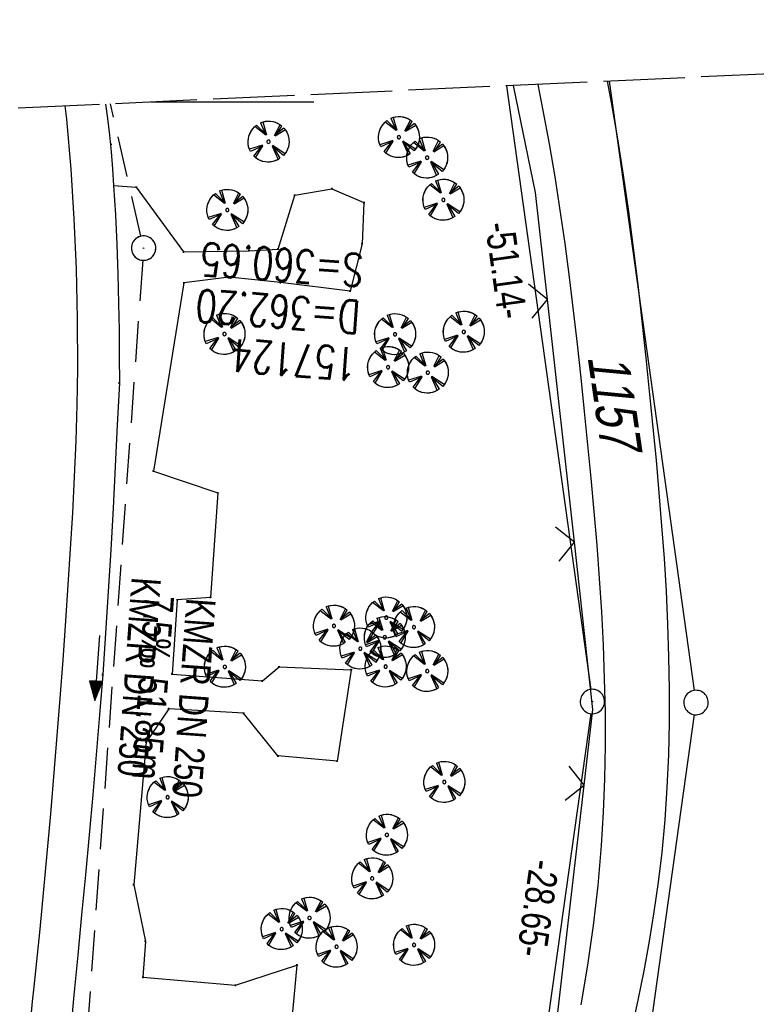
# Model space of a CAD drawing. Extents: x 510579 to 511204, y 466954 to 468018.
# Tile 47 of 48: x 511043 to 511088, y 467845 to 467905. Entities that reach past the tile are written whole.
import ezdxf

# ---------------------------------------------------------------- set-up
doc = ezdxf.new("R2010")
doc.units = 0
doc.header["$LTSCALE"] = 10
doc.header["$MEASUREMENT"] = 0
for name, pattern in [('LT00', [0]), ('LT14', [0.6, 0.5, -0.1]), ('STRICHLINIE2', [0.375, 0.25, -0.125])]:
    doc.linetypes.add(name, pattern=pattern)
doc.layers.get('0').update_dxf_attribs({"linetype": 'LT00'})
for name, color, linetype in [('--EK_FBR', 1, 'LT00'), ('--EK_Halt-Pfeil', 4, 'LT00'), ('--EK_Haltung', 7, 'STRICHLINIE2'), ('--EK_Haltung-Text', 140, 'LT00'), ('--EK_Schacht-Text', 5, 'LT00'), ('--EL_DFK_AB_L', 21, 'LT00'), ('--EL_DFK_AB_P', 7, 'LT00'), ('--EL_Halt-Pfeil', 4, 'LT00'), ('--EL_Haltung', 182, 'STRICHLINIE2'), ('--EL_Haltung-Text', 182, 'LT00'), ('ABSTAND', 8, 'LT00'), ('DFK_AB_L', 21, 'LT00'), ('DFK_AB_P', 7, 'LT00'), ('DFK_FLUR_NR', 250, 'LT00'), ('DFK_GZPKT', 250, 'LT00'), ('DFK_KATASTER', 250, 'LT00'), ('V099_AFBR_BAB', 250, 'LT00'), ('V099_BAUM', 250, 'LT00'), ('V099_GEHWEG', 250, 'LT00'), ('V099_KA_PRUF', 182, 'LT00'), ('V099_PARK_MS', 1, 'LT00'), ('V099_ZAUN', 40, 'LT00'), ('V100_AFBR_BAB', 250, 'LT00'), ('V100_BAUM', 250, 'LT00'), ('V100_GEHWEG', 250, 'LT00'), ('V100_KA_PRUF', 182, 'LT00'), ('V100_PARK_MS', 1, 'LT00'), ('V100_RASTER', 250, 'LT00'), ('V100_ZAUN', 40, 'LT00')]:
    doc.layers.add(name, color=color, linetype=linetype)
doc.layers.add('-BLATT_100-RAND', color=7, linetype='LT14', plot=False)
doc.styles.add('Haltungsbeschriftung', font='ARIAL.TTF', dxfattribs={"width": 0.75})
doc.styles.add('schachtbeschriftung', font='romans.shx', dxfattribs={"width": 0.75, "height": 2})
doc.styles.get("Standard").update_dxf_attribs({"font": 'ARIAL.TTF'})

# ---------------------------------------------------------------- blocks, each defined once
blk = doc.blocks.new('SYMB7010')
at = {"color": 0, "linetype": 'ByBlock'}
for points in [[(-0.031408, 0.499213), (-0.093728, 0.49134), (-0.15457, 0.475719), (-0.212975, 0.452595), (-0.268021, 0.422333), (-0.31884, 0.385411), (-0.36463, 0.342411), (-0.40467, 0.29401), (-0.438329, 0.240973), (-0.465074, 0.184136), (-0.484486, 0.124395), (-0.496256, 0.062692), (-0.5002, 0)], [(0.5002, 0), (0.496256, 0.062692), (0.484485, 0.124395), (0.465074, 0.184136), (0.438329, 0.240973), (0.40467, 0.29401), (0.36463, 0.342411), (0.31884, 0.385411), (0.268021, 0.422333), (0.212975, 0.452595), (0.15457, 0.475719), (0.093728, 0.49134), (0.031408, 0.499213), (-0.031408, 0.499213)], [(-0.5002, 0), (-0.496256, -0.062692), (-0.484486, -0.124395), (-0.465075, -0.184136), (-0.438329, -0.240973), (-0.404671, -0.29401), (-0.36463, -0.342411), (-0.31884, -0.385411), (-0.268021, -0.422333), (-0.212975, -0.452595), (-0.154571, -0.475719), (-0.093728, -0.49134), (-0.031408, -0.499213), (0.031408, -0.499213)], [(0.031408, -0.499213), (0.093728, -0.491341), (0.15457, -0.475719), (0.212975, -0.452595), (0.268021, -0.422333), (0.31884, -0.385411), (0.36463, -0.342411), (0.404671, -0.294011), (0.438329, -0.240974), (0.465075, -0.184136), (0.484486, -0.124395), (0.496256, -0.062692), (0.500201, 0)]]:
    blk.add_lwpolyline(points, dxfattribs=at)
blk = doc.blocks.new('SYMB0003')
at = {"color": 0, "linetype": 'ByBlock'}
for p, q in [((-0.015712, 0), (0.010166, 0.012015)), ((0, -0.021257), (-0.015712, 0)), ((0.010166, 0.012015), (0, -0.021257))]:
    blk.add_line(p, q, dxfattribs=at)
for points in [[(-0.031395, 0.499013), (-0.093691, 0.491144), (-0.154509, 0.475528), (-0.21289, 0.452414), (-0.267913, 0.422164), (-0.318712, 0.385257), (-0.364484, 0.342274), (-0.404509, 0.293893), (-0.438154, 0.240877), (-0.464888, 0.184062), (-0.484292, 0.124345), (-0.496058, 0.062667), (-0.5, 0)], [(0.5, 0), (0.496057, 0.062667), (0.484292, 0.124345), (0.464888, 0.184062), (0.438153, 0.240877), (0.404509, 0.293893), (0.364484, 0.342274), (0.318712, 0.385257), (0.267913, 0.422164), (0.21289, 0.452414), (0.154509, 0.475528), (0.093691, 0.491144), (0.031395, 0.499013), (-0.031395, 0.499013)], [(-0.5, 0), (-0.496058, -0.062667), (-0.484292, -0.124345), (-0.464888, -0.184062), (-0.438154, -0.240877), (-0.404509, -0.293893), (-0.364485, -0.342274), (-0.318712, -0.385257), (-0.267914, -0.422164), (-0.21289, -0.452414), (-0.154509, -0.475529), (-0.093691, -0.491144), (-0.031395, -0.499014), (0.031395, -0.499014)], [(0.031395, -0.499014), (0.093691, -0.491144), (0.154509, -0.475529), (0.21289, -0.452414), (0.267914, -0.422164), (0.318712, -0.385257), (0.364485, -0.342274), (0.404509, -0.293893), (0.438154, -0.240877), (0.464889, -0.184062), (0.484292, -0.124345), (0.496058, -0.062667), (0.5, 0)]]:
    blk.add_lwpolyline(points, dxfattribs=at)
blk = doc.blocks.new('SYMB1122')
at = {"color": 0, "linetype": 'ByBlock'}
for p, q in [((0.311075, 0.391979), (0.09863, 0.092887)), ((0.09863, 0.092887), (0.418246, 0.260377)), ((-0.475333, -0.172973), (-0.166954, -0.06134)), ((-0.166954, -0.06134), (-0.386962, -0.319059)), ((0.008901, -0.038997), (0.02494, -0.031273)), ((0.377481, -0.336756), (0.093097, -0.145464)), ((0.093097, -0.145464), (0.215406, -0.456826)), ((0.022929, -0.501191), (-0.043246, -0.49913))]:
    blk.add_line(p, q, dxfattribs=at)
for points in [[(-0.316355, 0.394287), (-0.266036, 0.429988), (-0.211684, 0.459185), (-0.154136, 0.481431), (-0.094277, 0.496382), (-0.033028, 0.50381), (0.028669, 0.503599)], [(0.028669, 0.503599), (0.089866, 0.495753), (0.149621, 0.480392), (0.207015, 0.457753), (0.261166, 0.428184), (0.31124, 0.39214)], [(-0.508141, 0.010932), (-0.503002, 0.073258), (-0.489922, 0.134413), (-0.469118, 0.19339), (-0.440931, 0.249215), (-0.405825, 0.300971)], [(-0.316293, 0.394214), (-0.150355, 0.155979), (-0.405806, 0.30112)], [(0.418338, 0.260323), (0.450658, 0.204641), (0.475368, 0.14519), (0.492037, 0.083003), (0.500376, 0.019163), (0.500238, -0.045218), (0.491628, -0.109022), (0.474694, -0.171137), (0.449731, -0.230483), (0.417173, -0.286026), (0.377588, -0.336801)], [(-0.475728, -0.172816), (-0.494391, -0.113127), (-0.505255, -0.05154), (-0.508141, 0.010932)], [(-0.02494, 0.031273), (-0.036039, 0.017355), (-0.04, 0)], [(-0.04, 0), (-0.036039, -0.017355), (-0.02494, -0.031273), (-0.008901, -0.038997), (0.008901, -0.038997)], [(0.008901, 0.038997), (-0.008901, 0.038997), (-0.02494, 0.031273)], [(0.04, 0), (0.036039, 0.017355), (0.02494, 0.031273), (0.008901, 0.038997)], [(0.02494, -0.031273), (0.036039, -0.017355), (0.04, 0)], [(-0.043246, -0.49913), (-0.108608, -0.48859), (-0.172076, -0.469745), (-0.232599, -0.442906), (-0.289176, -0.408519), (-0.340869, -0.367153), (-0.386823, -0.319492)], [(0.215414, -0.456858), (0.153338, -0.479878), (0.088821, -0.494738), (0.022929, -0.501191)]]:
    blk.add_lwpolyline(points, dxfattribs=at)
blk = doc.blocks.new('SYMB0011')
at = {"color": 0, "linetype": 'ByBlock'}
for p, q in [((0.5, 0), (-0.5, 0)), ((0, 0.5), (0, -0.5))]:
    blk.add_line(p, q, dxfattribs=at)
blk = doc.blocks.new('SYMB0024')
at = {"color": 0, "linetype": 'ByBlock'}
for p, q in [((-0.5, 0.5), (0, 0)), ((0, 0), (0.5, 0.5))]:
    blk.add_line(p, q, dxfattribs=at)
blk = doc.blocks.new('SYMB0070')
at = {"color": 0, "linetype": 'ByBlock'}
for p, q in [((-0.5, 0), (0.2, 0)), ((0.5, 0), (0.2, 0.1)), ((0.2, 0.1), (0.2, 0)), ((0.468, 0), (0.21, 0.086)), ((0.21, 0.086), (0.21, -0.086)), ((0.21, -0.086), (0.468, 0)), ((0.22, -0.072), (0.437, 0)), ((0.23, -0.058), (0.405, 0)), ((0.24, -0.045), (0.374, 0)), ((0.342, 0), (0.25, 0.031)), ((0.25, 0.031), (0.25, -0.031)), ((0.25, -0.031), (0.342, 0)), ((0.26, -0.017), (0.31, 0)), ((0.27, -0.003), (0.279, 0))]:
    blk.add_line(p, q, dxfattribs=at)
for points in [[(0.2, 0), (0.2, -0.1), (0.5, 0)], [(0.437, 0), (0.22, 0.072), (0.22, -0.072)], [(0.405, 0), (0.23, 0.058), (0.23, -0.058)], [(0.374, 0), (0.24, 0.045), (0.24, -0.045)], [(0.31, 0), (0.26, 0.017), (0.26, -0.017)], [(0.279, 0), (0.27, 0.003), (0.27, -0.003)]]:
    blk.add_lwpolyline(points, dxfattribs=at)

msp = doc.modelspace()

# ---------------------------------------------------------------- linework, layer by layer
at = {"layer": '--EK_FBR'}
for points in [[(511043.846, 467843.893), (511043.944, 467844.787), (511044.039, 467845.682), (511044.399, 467849.218), (511044.737, 467852.757), (511045.054, 467856.298), (511045.352, 467859.84), (511045.632, 467863.384), (511045.81, 467865.767), (511045.982, 467868.15), (511046.135, 467870.359), (511046.278, 467872.568), (511046.408, 467874.778), (511046.521, 467876.989), (511046.612, 467879.201), (511046.677, 467881.413), (511046.713, 467883.627), (511046.707, 467886.693), (511046.637, 467889.76), (511046.502, 467892.825), (511046.301, 467895.887), (511046.036, 467898.943), (511045.947, 467899.759)], [(511048.414, 467899.872), (511048.54, 467898.996), (511048.663, 467897.965), (511048.763, 467896.935), (511048.846, 467895.906), (511048.917, 467894.876), (511049.025, 467893.069), (511049.112, 467891.257), (511049.179, 467889.443), (511049.225, 467887.628), (511049.25, 467886.003), (511049.263, 467884.379), (511049.271, 467882.754), (511049.145, 467880.195), (511049.016, 467877.636), (511048.882, 467875.077), (511048.741, 467872.519), (511048.59, 467869.962), (511048.426, 467867.406), (511048.246, 467864.851), (511048.057, 467862.39), (511047.854, 467859.93), (511047.64, 467857.471), (511047.416, 467855.012), (511047.185, 467852.554), (511046.95, 467850.096), (511046.713, 467847.638), (511046.477, 467845.18), (511046.243, 467842.721)]]:
    msp.add_lwpolyline(points, dxfattribs=at)
at = {"layer": '--EK_Haltung'}
for p, q in [((511050.592, 467891.765), (511048.735, 467899.886)), ((511050.705, 467890.286), (511047.087, 467840.068))]:
    msp.add_line(p, q, dxfattribs=at)
at = {"layer": '--EL_DFK_AB_L'}
for p, q in [((511073.062, 467900.998), (511078.227, 467863.943)), ((511078.226, 467862.457), (511074.454, 467835.573))]:
    msp.add_line(p, q, dxfattribs=at)
at = {"layer": '--EL_Haltung'}
for p, q in [((511050.592, 467891.765), (511048.735, 467899.886)), ((511050.705, 467890.286), (511047.087, 467840.068))]:
    msp.add_line(p, q, dxfattribs=at)
at = {"layer": '-BLATT_100-RAND'}
msp.add_lwpolyline([(510578.533, 467878.408), (510620.742, 466954.371), (511204.134, 466981.02), (511161.925, 467905.057), (510578.533, 467878.408)], dxfattribs=at)
at = {"layer": 'DFK_AB_L'}
for p, q in [((511073.062, 467900.998), (511078.227, 467863.943)), ((511078.226, 467862.457), (511074.454, 467835.573))]:
    msp.add_line(p, q, dxfattribs=at)
at = {"layer": 'DFK_KATASTER'}
for p, q in [((511079.361, 467901.285), (511084.586, 467863.883)), ((511084.586, 467862.397), (511080.604, 467833.953))]:
    msp.add_line(p, q, dxfattribs=at)
at = {"layer": 'V099_AFBR_BAB'}
for points in [[(511074.967, 467901.085), (511075.294, 467899.474), (511075.671, 467897.443), (511076.016, 467895.404), (511076.333, 467893.36), (511076.626, 467891.311), (511076.896, 467889.257), (511077.148, 467887.199), (511077.385, 467885.138), (511077.611, 467883.075), (511077.827, 467881.009), (511078.036, 467878.96), (511078.236, 467876.909), (511078.423, 467874.858), (511078.596, 467872.806), (511078.749, 467870.754), (511078.88, 467868.702), (511078.985, 467866.65), (511079.06, 467864.598), (511079.103, 467862.547), (511079.109, 467860.497), (511079.076, 467858.448), (511078.999, 467856.399), (511078.876, 467854.352), (511078.664, 467851.903), (511078.381, 467849.458), (511078.029, 467847.02), (511077.61, 467844.591)], [(511080.761, 467843.064), (511081.146, 467844.869), (511081.505, 467846.676), (511081.835, 467848.486), (511082.132, 467850.3), (511082.392, 467852.117), (511082.609, 467853.939), (511082.795, 467855.929), (511082.931, 467857.924), (511083.019, 467859.924), (511083.063, 467861.928), (511083.066, 467863.934), (511083.033, 467865.944), (511082.967, 467867.955), (511082.871, 467869.968), (511082.748, 467871.982), (511082.603, 467873.995), (511082.439, 467876.009), (511082.259, 467878.021), (511082.066, 467880.032), (511081.866, 467882.04), (511081.632, 467884.297), (511081.388, 467886.55), (511081.131, 467888.799), (511080.856, 467891.044), (511080.559, 467893.284), (511080.238, 467895.519), (511079.887, 467897.749), (511079.505, 467899.973), (511079.258, 467901.281)], [(511043.846, 467843.893), (511043.944, 467844.787), (511044.039, 467845.682), (511044.399, 467849.218), (511044.737, 467852.757), (511045.054, 467856.298), (511045.352, 467859.84), (511045.632, 467863.384), (511045.81, 467865.767), (511045.982, 467868.15), (511046.135, 467870.359), (511046.278, 467872.568), (511046.408, 467874.778), (511046.521, 467876.989), (511046.612, 467879.201), (511046.677, 467881.413), (511046.713, 467883.627), (511046.707, 467886.693), (511046.637, 467889.76), (511046.502, 467892.825), (511046.301, 467895.887), (511046.036, 467898.943), (511045.947, 467899.759)]]:
    msp.add_lwpolyline(points, dxfattribs=at)
at = {"layer": 'V099_GEHWEG'}
msp.add_lwpolyline([(511048.917, 467894.876), (511050.306, 467894.775), (511053.211, 467890.796), (511057.231, 467890.873), (511059.02, 467890.974), (511060.047, 467894.28), (511062.323, 467894.682), (511064.298, 467893.826), (511064.182, 467891.299), (511063.446, 467888.394), (511059.163, 467888.918), (511056.024, 467889.253), (511053.241, 467888.897), (511051.364, 467877.345), (511055.321, 467876.012), (511054.872, 467869.595), (511052.825, 467869.443), (511052.512, 467864.886), (511058.055, 467864.464), (511059.083, 467865.33), (511063.513, 467865.153), (511062.647, 467859.539), (511059.016, 467859.859), (511056.907, 467862.484), (511052.304, 467862.755), (511050.915, 467860.707), (511050.152, 467851.952), (511050.873, 467848.471), (511050.719, 467846.276), (511056.408, 467845.784), (511060.178, 467847.025), (511059.542, 467840.186)], dxfattribs=at)
at = {"layer": 'V099_PARK_MS'}
msp.add_lwpolyline([(511048.414, 467899.872), (511048.54, 467898.996), (511048.663, 467897.965), (511048.763, 467896.935), (511048.846, 467895.906), (511048.917, 467894.876), (511049.025, 467893.069), (511049.112, 467891.257), (511049.179, 467889.443), (511049.225, 467887.628), (511049.25, 467886.003), (511049.263, 467884.379), (511049.271, 467882.754), (511049.145, 467880.195), (511049.016, 467877.636), (511048.882, 467875.077), (511048.741, 467872.519), (511048.59, 467869.962), (511048.426, 467867.406), (511048.246, 467864.851), (511048.057, 467862.39), (511047.854, 467859.93), (511047.64, 467857.471), (511047.416, 467855.012), (511047.185, 467852.554), (511046.95, 467850.096), (511046.713, 467847.638), (511046.477, 467845.18), (511046.243, 467842.721)], dxfattribs=at)
at = {"layer": 'V099_ZAUN'}
for p, q in [((511077.221, 467872.98), (511075.564, 467887.888)), ((511076.091, 467843.174), (511077.822, 467858.074))]:
    msp.add_line(p, q, dxfattribs=at)
for points in [[(511075.564, 467887.888), (511074.835, 467894.445), (511073.476, 467901.017)], [(511077.822, 467858.074), (511078.361, 467862.716), (511077.221, 467872.98)]]:
    msp.add_lwpolyline(points, dxfattribs=at)
at = {"layer": 'V100_AFBR_BAB'}
for points in [[(511074.967, 467901.085), (511075.294, 467899.475), (511075.671, 467897.443), (511076.016, 467895.404), (511076.333, 467893.36), (511076.626, 467891.311), (511076.896, 467889.257), (511077.148, 467887.199), (511077.385, 467885.138), (511077.611, 467883.075), (511077.827, 467881.009), (511078.036, 467878.96), (511078.236, 467876.909), (511078.423, 467874.858), (511078.596, 467872.807), (511078.749, 467870.754), (511078.88, 467868.702), (511078.985, 467866.65), (511079.06, 467864.599), (511079.103, 467862.547), (511079.109, 467860.497), (511079.076, 467858.448), (511078.999, 467856.399), (511078.876, 467854.353), (511078.664, 467851.903), (511078.381, 467849.458), (511078.029, 467847.02), (511077.61, 467844.591)], [(511080.761, 467843.064), (511081.146, 467844.869), (511081.505, 467846.676), (511081.835, 467848.486), (511082.132, 467850.3), (511082.392, 467852.117), (511082.609, 467853.939), (511082.795, 467855.929), (511082.931, 467857.924), (511083.019, 467859.924), (511083.063, 467861.928), (511083.067, 467863.934), (511083.033, 467865.944), (511082.967, 467867.955), (511082.871, 467869.968), (511082.748, 467871.982), (511082.603, 467873.995), (511082.439, 467876.009), (511082.259, 467878.021), (511082.067, 467880.032), (511081.866, 467882.04), (511081.632, 467884.297), (511081.388, 467886.55), (511081.131, 467888.799), (511080.856, 467891.044), (511080.559, 467893.284), (511080.238, 467895.519), (511079.887, 467897.749), (511079.505, 467899.973), (511079.258, 467901.281)], [(511043.846, 467843.893), (511043.944, 467844.787), (511044.039, 467845.682), (511044.399, 467849.218), (511044.737, 467852.757), (511045.054, 467856.298), (511045.352, 467859.84), (511045.632, 467863.384), (511045.81, 467865.767), (511045.982, 467868.15), (511046.135, 467870.359), (511046.278, 467872.568), (511046.408, 467874.778), (511046.521, 467876.989), (511046.612, 467879.201), (511046.677, 467881.413), (511046.713, 467883.627), (511046.707, 467886.693), (511046.637, 467889.76), (511046.502, 467892.825), (511046.301, 467895.887), (511046.036, 467898.943), (511045.947, 467899.759)]]:
    msp.add_lwpolyline(points, dxfattribs=at)
at = {"layer": 'V100_GEHWEG'}
msp.add_lwpolyline([(511048.917, 467894.876), (511050.306, 467894.775), (511053.211, 467890.796), (511057.231, 467890.873), (511059.02, 467890.974), (511060.047, 467894.28), (511062.323, 467894.682), (511064.298, 467893.826), (511064.182, 467891.299), (511063.446, 467888.394), (511059.163, 467888.918), (511056.024, 467889.253), (511053.241, 467888.897), (511051.364, 467877.345), (511055.321, 467876.012), (511054.872, 467869.595), (511052.825, 467869.443), (511052.512, 467864.887), (511058.055, 467864.464), (511059.083, 467865.33), (511063.513, 467865.153), (511062.647, 467859.539), (511059.016, 467859.859), (511056.907, 467862.484), (511052.304, 467862.755), (511050.915, 467860.707), (511050.152, 467851.952), (511050.873, 467848.471), (511050.719, 467846.276), (511056.408, 467845.784), (511060.178, 467847.025), (511059.542, 467840.186)], dxfattribs=at)
at = {"layer": 'V100_PARK_MS'}
msp.add_lwpolyline([(511048.414, 467899.872), (511048.54, 467898.996), (511048.663, 467897.965), (511048.763, 467896.935), (511048.846, 467895.906), (511048.917, 467894.876), (511049.025, 467893.069), (511049.112, 467891.257), (511049.179, 467889.443), (511049.225, 467887.628), (511049.25, 467886.003), (511049.263, 467884.379), (511049.271, 467882.755), (511049.145, 467880.195), (511049.016, 467877.636), (511048.882, 467875.077), (511048.741, 467872.519), (511048.59, 467869.962), (511048.426, 467867.406), (511048.246, 467864.851), (511048.057, 467862.39), (511047.854, 467859.93), (511047.64, 467857.471), (511047.416, 467855.012), (511047.185, 467852.554), (511046.95, 467850.096), (511046.713, 467847.638), (511046.477, 467845.18), (511046.243, 467842.721)], dxfattribs=at)
at = {"layer": 'V100_RASTER'}
msp.add_line((511061.211, 467900), (511051.215, 467900), dxfattribs=at)
at = {"layer": 'V100_ZAUN'}
for p, q in [((511077.221, 467872.98), (511075.564, 467887.888)), ((511076.091, 467843.174), (511077.822, 467858.074))]:
    msp.add_line(p, q, dxfattribs=at)
for points in [[(511075.564, 467887.888), (511074.835, 467894.445), (511073.476, 467901.017)], [(511077.822, 467858.074), (511078.361, 467862.716), (511077.221, 467872.98)]]:
    msp.add_lwpolyline(points, dxfattribs=at)

# ---------------------------------------------------------------- block references
at = {"layer": '--EK_Halt-Pfeil', "xscale": 4.000000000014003, "yscale": 4, "zscale": 4, "rotation": 265.8775500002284}
msp.add_blockref('SYMB0070', (511047.899, 467865.249), dxfattribs=at)
at = {"layer": '--EL_DFK_AB_P', "xscale": 1.500000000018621, "yscale": 1.5, "zscale": 1.5, "rotation": 264.7377099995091}
msp.add_blockref('SYMB0003', (511078.33, 467863.2), dxfattribs=at)
at = {"layer": '--EL_Halt-Pfeil', "xscale": 4.000000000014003, "yscale": 4, "zscale": 4, "rotation": 265.8775500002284}
msp.add_blockref('SYMB0070', (511047.899, 467865.249), dxfattribs=at)
at = {"layer": 'DFK_AB_P', "xscale": 1.500000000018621, "yscale": 1.5, "zscale": 1.5, "rotation": 264.7377099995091}
msp.add_blockref('SYMB0003', (511078.33, 467863.2), dxfattribs=at)
at = {"layer": 'DFK_GZPKT', "xscale": 1.500000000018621, "yscale": 1.5, "zscale": 1.5, "rotation": 264.7377099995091}
msp.add_blockref('SYMB7010', (511084.69, 467863.14), dxfattribs=at)
at = {"layer": 'V099_BAUM', "xscale": 2.500000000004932, "yscale": 2.5, "zscale": 2.5, "rotation": 266.2803000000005}
for p in [(511066.443, 467897.844), (511058.435, 467897.564), (511068.176, 467896.584), (511069.175, 467893.994), (511055.903, 467893.373), (511055.726, 467885.758), (511066.207, 467885.744), (511070.426, 467885.892), (511065.777, 467883.724), (511068.216, 467883.386), (511065.67, 467868.351), (511062.453, 467867.844), (511067.367, 467867.765), (511065.574, 467867.146), (511064.074, 467866.446), (511055.749, 467865.327), (511065.628, 467865.343), (511068.184, 467865.066), (511069.231, 467858.257), (511052.236, 467857.323), (511065.704, 467855.012), (511064.804, 467852.338), (511060.952, 467849.917), (511059.243, 467849.226), (511067.374, 467848.257), (511062.614, 467848.143)]:
    msp.add_blockref('SYMB1122', p, dxfattribs=at)
at = {"layer": 'V099_GEHWEG', "xscale": 0.1000000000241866, "yscale": 0.09999999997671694, "zscale": 0.1, "rotation": 266.2802999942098}
for p in [(511048.763, 467897.399), (511050.306, 467894.775), (511060.047, 467894.28), (511062.323, 467894.682), (511064.298, 467893.825), (511064.182, 467891.299), (511053.211, 467890.796), (511057.231, 467890.873), (511059.02, 467890.974), (511053.241, 467888.897), (511056.024, 467889.253), (511059.163, 467888.918), (511063.446, 467888.394), (511049.271, 467882.754), (511051.364, 467877.345), (511055.321, 467876.012), (511054.872, 467869.595), (511052.825, 467869.443), (511059.083, 467865.33), (511048.246, 467864.851), (511052.512, 467864.886), (511063.513, 467865.153), (511058.055, 467864.464), (511052.304, 467862.755), (511056.907, 467862.484), (511050.915, 467860.706), (511059.016, 467859.859), (511062.647, 467859.539), (511050.152, 467851.952), (511050.873, 467848.471), (511060.178, 467847.025), (511050.719, 467846.276), (511056.408, 467845.784)]:
    msp.add_blockref('SYMB0011', p, dxfattribs=at)
at = {"layer": 'V099_KA_PRUF', "xscale": 1.500000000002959, "yscale": 1.5, "zscale": 1.5, "rotation": 266.2803000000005}
msp.add_blockref('SYMB0003', (511050.759, 467891.034), dxfattribs=at)
at = {"layer": 'V099_ZAUN', "yscale": 2.099999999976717, "zscale": 2.1}
for p, xscale, rotation in [((511075.564, 467887.888), 2.100000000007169, 96.34055000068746), ((511077.221, 467872.98), 2.100000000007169, 96.34055000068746), ((511077.822, 467858.074), 2.100000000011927, 83.37301999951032)]:
    msp.add_blockref('SYMB0024', p, dxfattribs=dict(at, xscale=xscale, rotation=rotation))
at = {"layer": 'V100_BAUM', "xscale": 2.499999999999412, "yscale": 2.5, "zscale": 2.5, "rotation": 272.6154099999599}
for p in [(511066.443, 467897.844), (511058.435, 467897.564), (511068.176, 467896.584), (511069.175, 467893.994), (511055.903, 467893.373), (511055.726, 467885.758), (511066.207, 467885.744), (511070.426, 467885.892), (511065.777, 467883.724), (511068.216, 467883.386), (511065.67, 467868.351), (511062.454, 467867.844), (511067.367, 467867.765), (511065.574, 467867.146), (511064.074, 467866.446), (511055.749, 467865.327), (511065.628, 467865.343), (511068.184, 467865.066), (511069.231, 467858.257), (511052.236, 467857.323), (511065.704, 467855.012), (511064.804, 467852.338), (511060.952, 467849.917), (511059.243, 467849.226), (511067.374, 467848.257), (511062.614, 467848.143)]:
    msp.add_blockref('SYMB1122', p, dxfattribs=at)
at = {"layer": 'V100_GEHWEG', "xscale": 0.09999999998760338, "yscale": 0.09999999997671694, "zscale": 0.1, "rotation": 272.6154099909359}
for p in [(511048.763, 467897.399), (511050.306, 467894.775), (511060.047, 467894.28), (511062.323, 467894.682), (511064.298, 467893.826), (511064.182, 467891.299), (511053.211, 467890.796), (511057.231, 467890.873), (511059.02, 467890.974), (511053.241, 467888.897), (511056.024, 467889.253), (511059.163, 467888.918), (511063.446, 467888.394), (511049.271, 467882.754), (511051.364, 467877.345), (511055.321, 467876.012), (511054.872, 467869.595), (511052.825, 467869.443), (511059.083, 467865.33), (511048.246, 467864.851), (511052.512, 467864.886), (511063.513, 467865.153), (511058.055, 467864.464), (511052.304, 467862.755), (511056.907, 467862.484), (511050.915, 467860.707), (511059.016, 467859.859), (511062.647, 467859.539), (511050.152, 467851.952), (511050.873, 467848.471), (511060.178, 467847.025), (511050.719, 467846.276), (511056.408, 467845.784)]:
    msp.add_blockref('SYMB0011', p, dxfattribs=at)
at = {"layer": 'V100_KA_PRUF', "xscale": 1.499999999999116, "yscale": 1.5, "zscale": 1.5, "rotation": 272.6154099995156}
msp.add_blockref('SYMB0003', (511050.759, 467891.034), dxfattribs=at)
at = {"layer": 'V100_ZAUN', "yscale": 2.099999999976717, "zscale": 2.1}
for p, xscale, rotation in [((511075.564, 467887.888), 2.099999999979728, 96.34250000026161), ((511077.221, 467872.98), 2.099999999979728, 96.34250000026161), ((511077.822, 467858.074), 2.09999999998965, 83.37097999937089)]:
    msp.add_blockref('SYMB0024', p, dxfattribs=dict(at, xscale=xscale, rotation=rotation))

# ---------------------------------------------------------------- texts
at = {"layer": '--EK_Haltung-Text', "style": 'Haltungsbeschriftung', "width": 0.75}
for s, p in [('7.5‰ 51.85m', (511050.842, 467869.773)), ('KMZR DN 250', (511053.396, 467869.589))]:
    msp.add_text(s, height=1.8, rotation=-94.12245, dxfattribs=at).set_placement(p)
at = {"layer": '--EK_Schacht-Text', "style": 'schachtbeschriftung', "width": 0.75}
for s, p in [('S=360.65', (511064.324, 467890.651)), ('D=362.20', (511064.117, 467887.778)), ('157124', (511063.91, 467884.905))]:
    msp.add_text(s, height=2, rotation=-184.12245, dxfattribs=at).set_placement(p)
at = {"layer": '--EL_Haltung-Text', "style": 'Haltungsbeschriftung', "width": 0.75}
msp.add_text('KMZR DN 250', height=1.8, rotation=-94.12245, dxfattribs=at).set_placement((511050.035, 467870.875))
at = {"layer": 'ABSTAND', "width": 0.75}
for s, rotation, p in [(' -51.14-', -82.06323, (511071.659, 467893.033)), (' -28.65-', -97.98762, (511074.588, 467854.098))]:
    msp.add_text(s, height=1.8, rotation=rotation, dxfattribs=at).set_placement(p)
at = {"layer": 'DFK_FLUR_NR', "oblique": 13.754, "width": 0.75}
msp.add_text('1157', height=2.5, rotation=-81.66795, dxfattribs=at).set_placement((511078.026, 467884.374))

doc.saveas('drawing.dxf')
